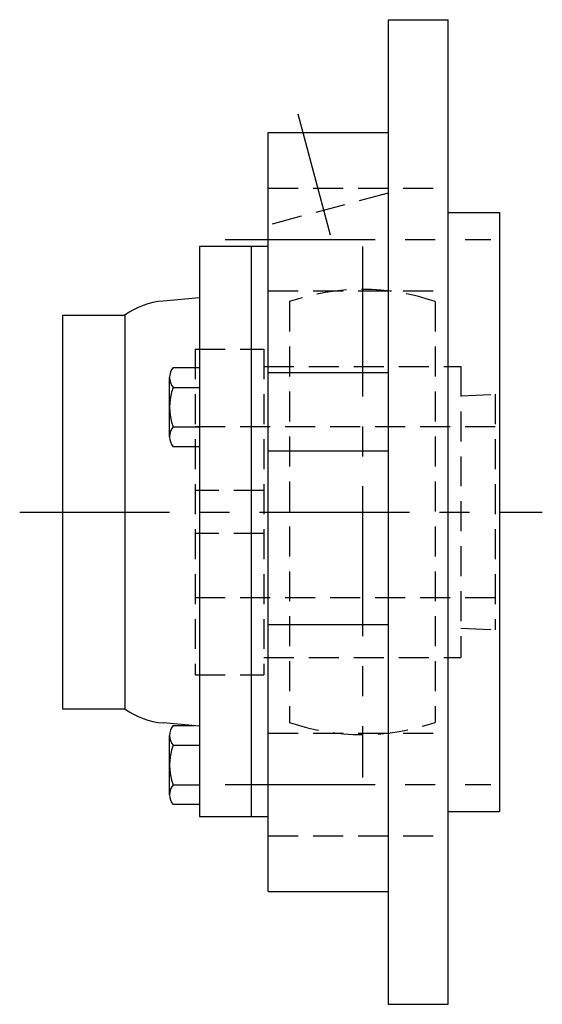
# Model space of a CAD drawing. Extents: x -62 to 144, y -62 to 144.
# Tile 9 of 9: x 82 to 144, y -58 to 58. Entities that reach past the tile are written whole.
import ezdxf

# ---------------------------------------------------------------- set-up
doc = ezdxf.new("R2010")
doc.units = 0
doc.header["$LTSCALE"] = 14
doc.linetypes.add('CENTER', pattern=[2, 1.25, -0.25, 0.25, -0.25])
doc.linetypes.add('HIDDEN', pattern=[0.375, 0.25, -0.125])
doc.layers.get('0').update_dxf_attribs({"linetype": 'CONTINUOUS'})
doc.layers.add('CENTER', color=1, linetype='CENTER')
doc.layers.add('HIDDEN', color=3, linetype='HIDDEN')

msp = doc.modelspace()

# ---------------------------------------------------------------- linework, layer by layer
for p, q in [((125.5, 57.5), (132.5, 57.5)), ((125.5, 57.5), (125.5, -57.5)), ((132.5, -57.5), (132.5, 57.5)), ((111.5, -44.32), (111.5, 44.31)), ((111.5, 44.31), (125.5, 44.31)), ((132.5, 35), (138.5, 35)), ((138.5, 35), (138.5, -35)), ((111.5, 31), (103.5, 31)), ((103.5, 31), (103.5, -35.56)), ((109.5, 31), (109.5, -35.56)), ((103.5, 25), (99.24, 24.64)), ((87.5, 23), (87.5, -23)), ((87.5, 23), (94.78, 23)), ((94.78, 23), (94.78, -23)), ((100.42, 16.86), (103.5, 16.86)), ((111.5, 16.31), (125.5, 16.31)), ((100, 8.78), (100, 15.71)), ((100.42, 14.56), (103.5, 14.56)), ((100.42, 9.94), (103.5, 9.94)), ((103.5, 7.63), (100.42, 7.63)), ((111.5, 7.13), (125.5, 7.13)), ((111.5, -13.14), (125.5, -13.14)), ((87.5, -23), (94.78, -23)), ((103.5, -25), (99.24, -24.64)), ((100.42, -24.95), (102.85, -24.95)), ((100, -33.03), (100, -26.1)), ((100.42, -27.25), (103.5, -27.25)), ((100.42, -31.87), (103.5, -31.87)), ((103.5, -34.18), (100.42, -34.18)), ((103.5, -35.56), (111.5, -35.56)), ((132.5, -35), (138.5, -35)), ((111.5, -44.32), (125.5, -44.32)), ((125.5, -57.5), (132.5, -57.5))]:
    msp.add_line(p, q)
for centre, radius, start, end in [((100, 15.67), 9, 94.8419, 125.4816), ((101.81, 15.71), 1.81, 140.463, 219.537), ((106.63, 12.25), 6.63, 159.6253, 200.3747), ((101.81, 8.78), 1.81, 140.463, 219.537), ((100, -15.67), 9, 234.5184, 265.1581), ((101.81, -26.1), 1.81, 140.463, 219.537), ((106.63, -29.56), 6.63, 159.6253, 200.3747), ((101.81, -33.03), 1.81, 140.463, 219.537)]:
    msp.add_arc(centre, radius, start, end)
at = {"layer": 'CENTER'}
for p, q in [((118.78, 32.34), (115, 46.45)), ((106.5, 31.82), (137.5, 31.82)), ((122.5, 31), (122.5, -31)), ((82.5, 0), (143.5, 0)), ((106.5, -31.82), (137.5, -31.82))]:
    msp.add_line(p, q, dxfattribs=at)
at = {"layer": 'HIDDEN'}
for p, q in [((111.5, 37.82), (132.5, 37.82)), ((125.5, 37.25), (111.5, 33.5)), ((111.5, 25.82), (132.5, 25.82)), ((114, 24.57), (114, -24.57)), ((131, 24.57), (131, -24.57)), ((103, 19), (103, -19)), ((103, 19), (111, 19)), ((111, 19), (111, -19)), ((111, 17), (134, 17)), ((134, 17), (134, -17)), ((134, 13.58), (138, 13.75)), ((138, 13.75), (138, -13.75)), ((103, 10), (138, 10)), ((111, 2.5), (103, 2.5)), ((111, -2.5), (103, -2.5)), ((103, -10), (138, -10)), ((134, -13.58), (138, -13.75)), ((111, -17), (134, -17)), ((103, -19), (111, -19)), ((111.5, -25.82), (132.5, -25.82)), ((111.5, -37.82), (132.5, -37.82))]:
    msp.add_line(p, q, dxfattribs=at)
for start, end in [(70.9179, 109.0821), (250.9179, 289.0821)]:
    msp.add_arc((122.5, 0), 26, start, end, dxfattribs=at)

doc.saveas('drawing.dxf')
